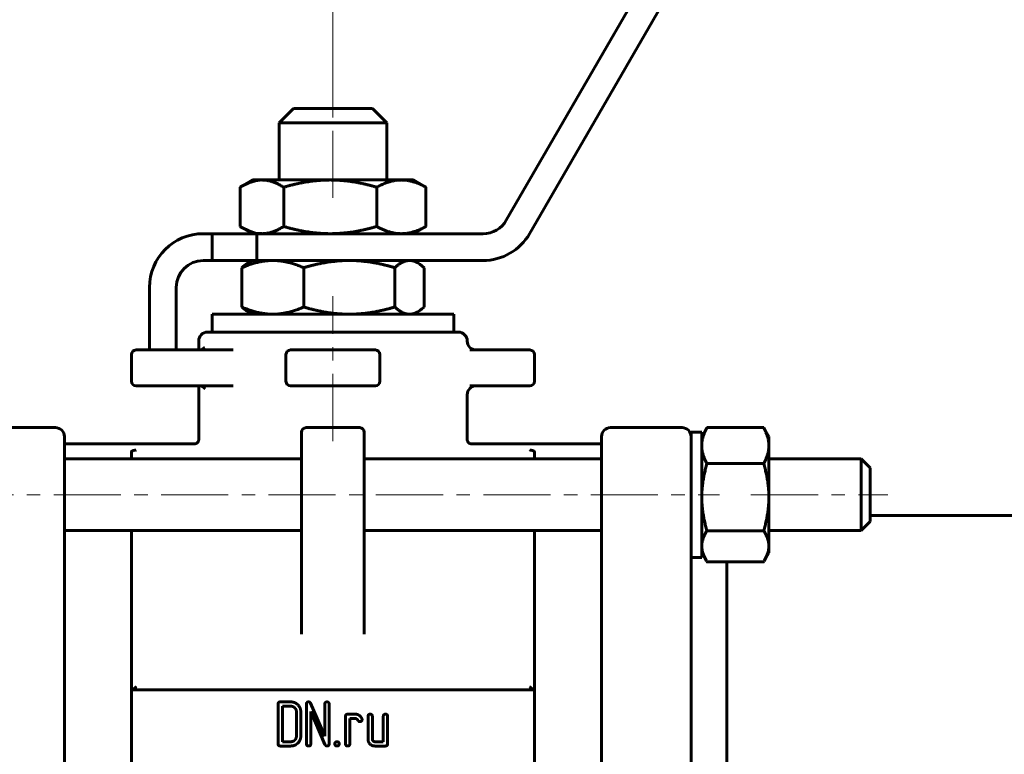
# Model space of a CAD drawing. Header units: millimetres. Extents: x 0 to 594, y 0 to 420.
# Tile 4 of 7: x 137 to 247, y 248 to 331. Entities that reach past the tile are written whole.
import ezdxf

# ---------------------------------------------------------------- set-up
doc = ezdxf.new("R2010")
doc.units = ezdxf.units.MM
for name, pattern in [('K5LT_AXLED', [12, 7.5, -1.5, 1.5, -1.5]), ('K5LT_BASIC', [0]), ('K5LT_THIN', [0])]:
    doc.linetypes.add(name, pattern=pattern)
doc.layers.add('Системный слой', color=7, linetype='Continuous')
doc.layers.add('Системный слой (1)', color=251, linetype='Continuous', true_color=0x6c6c6c)
doc.styles.add('KDIMTEXTSTYLE', font='GOST_AU.SHX', dxfattribs={"width": 0.96, "oblique": 15, "height": 5})
doc.styles.add('KTEXTSTYLE', font='GOST_AU.SHX', dxfattribs={"width": 0.96, "height": 5})
doc.dimstyles.new('KDIMSTYLE (1.00)', dxfattribs={"dimtxt": 5, "dimasz": 1, "dimexe": 2, "dimexo": 0, "dimgap": 1, "dimtad": 1, "dimtxsty": 'KDIMTEXTSTYLE', "dimsah": 1, "dimcen": 0, "dimdle": 1, "dimadec": 0, "dimazin": 0, "dimtfac": 0.667, "dimtmove": 0, "dimatfit": 3, "dimfxl": 1, "dimtvp": 1, "dimtolj": 1, "dimtzin": 0, "dimarcsym": 0})

# ---------------------------------------------------------------- blocks, each defined once
blk = doc.blocks.new('U1')
at = {"layer": 'Системный слой (1)', "color": 150, "linetype": 'K5LT_BASIC', "lineweight": 60, "true_color": 0x0080ff}
for p, q in [((168.34, 273.47), (141.84, 273.47)), ((201.84, 273.47), (175.34, 273.47))]:
    blk.add_line(p, q, dxfattribs=at)
blk = doc.blocks.new('U2')
at = {"layer": 'Системный слой (1)', "color": 150, "linetype": 'K5LT_BASIC', "lineweight": 60, "true_color": 0x0080ff}
for p, q in [((168.34, 281.47), (141.84, 281.47)), ((201.84, 281.47), (175.34, 281.47))]:
    blk.add_line(p, q, dxfattribs=at)
blk = doc.blocks.new('U3')
at = {"layer": 'Системный слой (1)', "color": 150, "linetype": 'K5LT_BASIC', "lineweight": 60, "true_color": 0x0080ff}
for p, q in [((230.84, 281.47), (230.84, 277.47)), ((230.84, 277.47), (230.84, 273.47))]:
    blk.add_line(p, q, dxfattribs=at)
blk = doc.blocks.new('U9')
at = {"layer": 'Системный слой (1)', "color": 150, "linetype": 'K5LT_BASIC', "lineweight": 60, "true_color": 0x0080ff}
for p, q in [((231.84, 277.47), (231.84, 280.47)), ((231.84, 274.47), (231.84, 277.47))]:
    blk.add_line(p, q, dxfattribs=at)
blk = doc.blocks.new('U10')
at = {"layer": 'Системный слой (1)', "color": 150, "linetype": 'K5LT_BASIC', "lineweight": 60, "true_color": 0x0080ff}
for p, q in [((141.84, 283.15), (156.35, 283.15)), ((187.34, 283.15), (201.84, 283.15))]:
    blk.add_line(p, q, dxfattribs=at)
blk = doc.blocks.new('U11')
at = {"layer": 'Системный слой (1)', "color": 150, "linetype": 'K5LT_BASIC', "lineweight": 60, "true_color": 0x0080ff}
for p, q in [((158.36, 297.65), (171.84, 297.65)), ((171.84, 297.65), (185.33, 297.65))]:
    blk.add_line(p, q, dxfattribs=at)
blk = doc.blocks.new('U12')
at = {"layer": 'Системный слой (1)', "color": 150, "linetype": 'K5LT_BASIC', "lineweight": 60, "true_color": 0x0080ff}
for p, q in [((194.34, 282.29), (194.34, 281.47)), ((194.34, 273.47), (194.34, 217.83)), ((194.34, 209.83), (194.34, 209))]:
    blk.add_line(p, q, dxfattribs=at)
blk = doc.blocks.new('U13')
at = {"layer": 'Системный слой (1)', "color": 150, "linetype": 'K5LT_BASIC', "lineweight": 60, "true_color": 0x0080ff}
for p, q in [((149.34, 281.47), (149.34, 282.29)), ((149.34, 217.83), (149.34, 273.47)), ((149.34, 209), (149.34, 209.83))]:
    blk.add_line(p, q, dxfattribs=at)
blk = doc.blocks.new('U14')
at = {"layer": 'Системный слой (1)', "color": 150, "linetype": 'K5LT_BASIC', "lineweight": 60, "true_color": 0x0080ff}
for p, q in [((156.84, 293.65), (156.84, 294.65)), ((156.85, 283.65), (156.84, 289.65))]:
    blk.add_line(p, q, dxfattribs=at)
blk = doc.blocks.new('U15')
at = {"layer": 'Системный слой (1)', "color": 150, "linetype": 'K5LT_BASIC', "lineweight": 60, "true_color": 0x0080ff}
for p, q in [((155.62, 289.65), (156.91, 289.65)), ((156.91, 289.65), (160.68, 289.65))]:
    blk.add_line(p, q, dxfattribs=at)
blk = doc.blocks.new('U16')
at = {"layer": 'Системный слой (1)', "color": 150, "linetype": 'K5LT_BASIC', "lineweight": 60, "true_color": 0x0080ff}
for start, end in [(270, 359.9977), (359.9977, 0)]:
    blk.add_arc((176.59, 290.15), 0.5, start, end, dxfattribs=at)
blk = doc.blocks.new('D4')
at = {"layer": 'Системный слой (1)'}
for points in [[(176.34, 352.59), (176.84, 353.25), (171.84, 352.59), (176.84, 351.93)], [(356.84, 352.59), (351.84, 353.25), (352.34, 352.59), (351.84, 351.93)]]:
    blk.add_hatch(color=7, dxfattribs=at).paths.add_polyline_path(points)
at = {"layer": 'Системный слой (1)', "color": 7, "linetype": 'K5LT_THIN', "lineweight": 18}
for p, q in [((171.84, 320.65), (171.84, 354.59)), ((356.84, 344.25), (356.84, 354.59)), ((171.84, 352.59), (176.84, 353.25)), ((176.84, 353.25), (176.34, 352.59)), ((352.34, 352.59), (351.84, 353.25)), ((351.84, 353.25), (356.84, 352.59)), ((176.84, 351.93), (171.84, 352.59)), ((356.84, 352.59), (171.84, 352.59)), ((176.34, 352.59), (176.84, 351.93)), ((356.84, 352.59), (351.84, 351.93)), ((351.84, 351.93), (352.34, 352.59))]:
    blk.add_line(p, q, dxfattribs=at)
blk.add_wipeout([(240.9, 353.59), (240.9, 360.97), (250.39, 360.97), (250.39, 353.59)]).dxf.layer = 'Системный слой (1)'
at = {"layer": 'Системный слой (1)', "color": 7, "insert": (240.9, 360.18), "char_height": 5, "attachment_point": 1, "style": 'KTEXTSTYLE'}
blk.add_mtext('\\H5.0;\\W1.000;\\Q15;\\Q15;\\W0.965;185', dxfattribs=at)
blk = doc.blocks.new('KDIMARROW_01')
at = {"layer": 'Системный слой'}
blk.add_hatch(color=0, dxfattribs=at).paths.add_polyline_path([(-5, -0.66), (0, 0), (-5, 0.66), (-4.5, 0)])
at = {"layer": 'Системный слой', "color": 0, "linetype": 'K5LT_THIN', "lineweight": 18}
for p, q in [((-4.5, 0), (-5, 0.66)), ((-5, 0.66), (0, 0)), ((0, 0), (-5, -0.66)), ((-5, -0.66), (-4.5, 0))]:
    blk.add_line(p, q, dxfattribs=at)
at = {"layer": 'Системный слой (1)', "color": 0, "linetype": 'K5LT_THIN', "lineweight": 18}
blk.add_line((471.45, 245.65), (470.45, 245.65), dxfattribs=at)
blk = doc.blocks.new('U17')
at = {"layer": 'Системный слой (1)', "color": 150, "linetype": 'K5LT_BASIC', "lineweight": 60, "true_color": 0x0080ff}
for p, q in [((220.49, 271.2), (220.54, 271.71)), ((220.06, 270.13), (220.33, 270.68)), ((220.33, 270.68), (220.49, 271.2)), ((219.96, 269.97), (220, 270.02)), ((220, 270.02), (220.03, 270.08)), ((220.03, 270.08), (220.06, 270.13))]:
    blk.add_line(p, q, dxfattribs=at)
blk = doc.blocks.new('U18')
at = {"layer": 'Системный слой (1)', "color": 150, "linetype": 'K5LT_BASIC', "lineweight": 60, "true_color": 0x0080ff}
for p, q in [((213.04, 271.71), (213.1, 271.2)), ((213.1, 271.2), (213.26, 270.68)), ((213.26, 270.68), (213.53, 270.13)), ((213.53, 270.13), (213.56, 270.08)), ((213.56, 270.08), (213.59, 270.02)), ((213.59, 270.02), (213.63, 269.97))]:
    blk.add_line(p, q, dxfattribs=at)
blk = doc.blocks.new('U23')
at = {"layer": 'Системный слой (1)', "color": 150, "linetype": 'K5LT_BASIC', "lineweight": 60, "true_color": 0x0080ff}
for p, q in [((163.17, 312.57), (162.44, 312.34)), ((163.9, 312.65), (163.17, 312.57)), ((161.52, 311.88), (161.46, 311.84)), ((161.59, 311.92), (161.52, 311.88)), ((161.65, 311.96), (161.59, 311.92)), ((162.44, 312.34), (161.65, 311.96))]:
    blk.add_line(p, q, dxfattribs=at)
blk = doc.blocks.new('U24')
at = {"layer": 'Системный слой (1)', "color": 150, "linetype": 'K5LT_BASIC', "lineweight": 60, "true_color": 0x0080ff}
for p, q in [((161.46, 307.45), (161.52, 307.41)), ((161.52, 307.41), (161.59, 307.37)), ((161.59, 307.37), (161.65, 307.34)), ((161.65, 307.34), (162.44, 306.95)), ((162.44, 306.95), (163.17, 306.72)), ((163.17, 306.72), (163.9, 306.65))]:
    blk.add_line(p, q, dxfattribs=at)
blk = doc.blocks.new('U27')
at = {"layer": 'Системный слой (1)', "color": 150, "linetype": 'K5LT_BASIC', "lineweight": 60, "true_color": 0x0080ff}
for p, q in [((156.91, 293.65), (157.24, 293.72)), ((157.24, 293.72), (157.47, 293.89)), ((157.47, 293.89), (157.51, 293.94)), ((156.91, 293.65), (156.91, 293.65))]:
    blk.add_line(p, q, dxfattribs=at)
blk = doc.blocks.new('U28')
at = {"layer": 'Системный слой (1)', "color": 150, "linetype": 'K5LT_BASIC', "lineweight": 60, "true_color": 0x0080ff}
for p, q in [((180.7, 303.62), (180.39, 303.65)), ((181.01, 303.52), (180.7, 303.62)), ((181.33, 303.37), (181.01, 303.52)), ((181.55, 303.23), (181.33, 303.37)), ((181.78, 303.05), (181.55, 303.23)), ((182.02, 302.84), (181.78, 303.05))]:
    blk.add_line(p, q, dxfattribs=at)
blk = doc.blocks.new('U29')
at = {"layer": 'Системный слой (1)', "color": 150, "linetype": 'K5LT_BASIC', "lineweight": 60, "true_color": 0x0080ff}
for p, q in [((181.55, 298.07), (181.78, 298.24)), ((181.78, 298.24), (182.02, 298.45)), ((180.39, 297.65), (180.7, 297.68)), ((180.7, 297.68), (181.01, 297.77)), ((181.01, 297.77), (181.33, 297.93)), ((181.33, 297.93), (181.55, 298.07))]:
    blk.add_line(p, q, dxfattribs=at)

msp = doc.modelspace()

# ---------------------------------------------------------------- linework, layer by layer
at = {"layer": 'Системный слой (1)', "color": 150, "linetype": 'K5LT_BASIC', "lineweight": 60, "true_color": 0x0080ff}
for p, q in [((210.263, 341.147), (191.21, 308.147)), ((193.809, 306.647), (212.861, 339.647)), ((165.844, 319.047), (167.444, 320.647)), ((167.444, 320.647), (176.244, 320.647)), ((177.844, 319.047), (176.244, 320.647)), ((165.844, 312.647), (165.844, 319.047)), ((165.844, 319.047), (177.844, 319.047)), ((177.844, 312.647), (177.844, 319.047)), ((162.844, 312.647), (161.65, 311.957)), ((162.844, 312.647), (163.899, 312.647)), ((163.899, 312.647), (171.533, 312.647)), ((171.533, 312.647), (179.478, 312.647)), ((179.478, 312.647), (180.844, 312.647)), ((180.844, 312.647), (182.039, 311.957)), ((161.458, 311.843), (161.458, 307.451)), ((166.34, 311.843), (166.34, 307.451)), ((176.726, 311.843), (176.726, 307.451)), ((182.231, 311.843), (182.231, 307.451)), ((162.844, 306.647), (161.649, 307.337)), ((180.844, 306.647), (182.04, 307.337)), ((158.344, 306.647), (157.344, 306.647)), ((158.344, 306.647), (163.344, 306.647)), ((158.344, 306.647), (158.344, 303.647)), ((188.612, 306.647), (163.344, 306.647)), ((163.344, 306.647), (163.344, 303.647)), ((157.344, 303.647), (158.344, 303.647)), ((163.344, 303.647), (158.344, 303.647)), ((162.844, 303.647), (162.363, 303.369)), ((163.344, 303.647), (188.612, 303.647)), ((180.844, 303.647), (181.326, 303.369)), ((161.666, 302.843), (161.666, 298.451)), ((168.573, 302.843), (168.573, 298.451)), ((178.751, 302.843), (178.751, 298.451)), ((182.023, 302.843), (182.023, 298.451)), ((151.344, 300.647), (151.344, 293.647)), ((154.344, 293.647), (154.344, 300.647)), ((158.357, 295.647), (158.357, 297.647)), ((162.844, 297.647), (162.362, 297.925)), ((180.844, 297.647), (181.326, 297.925)), ((185.332, 295.647), (185.332, 297.647)), ((185.844, 295.647), (157.844, 295.647)), ((149.344, 293.147), (149.344, 290.147)), ((155.313, 293.647), (149.844, 293.647)), ((155.625, 293.647), (155.313, 293.647)), ((160.676, 293.647), (155.625, 293.647)), ((166.594, 293.147), (166.594, 290.147)), ((176.594, 293.647), (167.094, 293.647)), ((177.094, 290.147), (177.094, 293.147)), ((193.844, 293.647), (187.123, 293.647)), ((194.344, 290.147), (194.344, 293.147)), ((149.844, 289.647), (155.313, 289.647)), ((155.313, 289.647), (155.625, 289.647)), ((157.517, 289.339), (157.517, 289.339)), ((167.094, 289.647), (176.594, 289.647)), ((187.123, 289.647), (193.844, 289.647)), ((186.844, 283.646), (186.844, 288.647)), ((132.844, 284.967), (140.844, 284.967)), ((174.844, 284.967), (168.844, 284.967)), ((210.844, 284.967), (202.844, 284.967)), ((219.964, 284.966), (213.625, 284.966)), ((141.844, 274.694), (141.844, 283.967)), ((141.844, 283.346), (141.844, 283.967)), ((168.344, 284.467), (168.344, 274.441)), ((175.344, 274.441), (175.344, 284.467)), ((175.344, 281.467), (175.344, 284.467)), ((201.844, 283.967), (201.844, 274.694)), ((211.844, 272.344), (211.844, 284.467)), ((211.844, 284.467), (213.044, 284.467)), ((213.044, 283.967), (213.526, 284.801)), ((213.044, 270.467), (213.044, 284.467)), ((220.544, 283.967), (220.062, 284.803)), ((220.544, 283.967), (220.541, 283.972)), ((220.544, 283.967), (220.544, 282.955)), ((141.844, 283.147), (141.844, 283.346)), ((141.844, 282.147), (141.844, 283.147)), ((156.345, 283.147), (156.345, 283.146)), ((156.845, 283.646), (156.845, 283.646)), ((186.844, 283.646), (186.844, 283.646)), ((187.343, 283.147), (187.344, 283.146)), ((220.544, 282.955), (220.544, 277.194)), ((219.964, 280.944), (213.625, 280.944)), ((230.844, 281.467), (220.544, 281.467)), ((231.844, 280.467), (230.844, 281.467)), ((220.544, 277.194), (220.544, 271.706)), ((261.844, 275.147), (231.844, 275.147)), ((141.844, 265.537), (141.844, 274.694)), ((168.344, 274.441), (168.344, 261.902)), ((175.344, 261.902), (175.344, 274.441)), ((201.844, 274.694), (201.844, 265.537)), ((231.844, 274.467), (230.844, 273.467)), ((219.964, 273.445), (213.625, 273.445)), ((230.844, 273.467), (220.544, 273.467)), ((211.844, 265.537), (211.844, 272.344)), ((220.544, 271.706), (220.544, 270.967)), ((213.044, 270.967), (213.526, 270.132)), ((220.544, 270.967), (220.062, 270.131)), ((211.844, 270.467), (213.044, 270.467)), ((219.964, 269.968), (213.625, 269.968)), ((215.844, 245.647), (215.844, 269.968)), ((141.844, 263.728), (141.844, 265.537)), ((201.844, 265.537), (201.844, 263.728)), ((211.844, 260.531), (211.844, 265.537)), ((141.844, 227.566), (141.844, 263.728)), ((201.844, 227.566), (201.844, 263.728)), ((211.844, 230.763), (211.844, 260.531)), ((149.844, 255.647), (149.344, 255.647)), ((193.844, 255.647), (149.844, 255.647)), ((194.344, 255.647), (193.844, 255.647)), ((167.143, 254.312), (165.946, 254.312)), ((170.934, 250.475), (169.34, 254.172)), ((165.703, 254.072), (165.703, 249.628)), ((167.143, 253.831), (166.188, 253.831)), ((166.188, 253.831), (166.188, 249.867)), ((167.759, 250.482), (167.759, 253.218)), ((168.243, 250.483), (168.243, 253.218)), ((168.878, 254.072), (168.878, 249.628)), ((169.363, 253.225), (170.95, 249.553)), ((169.363, 249.628), (169.363, 253.225)), ((170.934, 254.072), (170.934, 250.475)), ((171.418, 249.628), (171.418, 254.072)), ((173.244, 252.705), (173.244, 249.628)), ((174.341, 252.944), (173.486, 252.944)), ((173.728, 249.628), (173.728, 252.463)), ((173.728, 252.463), (174.341, 252.463)), ((175.758, 252.705), (175.758, 250.141)), ((176.242, 250.14), (176.242, 252.704)), ((177.469, 252.704), (177.469, 249.867)), ((177.954, 249.628), (177.954, 252.705)), ((166.188, 249.867), (167.143, 249.867)), ((177.469, 249.867), (176.513, 249.867)), ((165.946, 249.386), (167.143, 249.386)), ((176.513, 249.386), (177.711, 249.386))]:
    msp.add_line(p, q, dxfattribs=at)
at = {"layer": 'Системный слой (1)', "color": 30, "linetype": 'K5LT_AXLED', "lineweight": 18, "true_color": 0xff8000}
for p, q in [((171.844, 283.467), (171.844, 299.647)), ((128.644, 277.467), (215.044, 277.467)), ((218.544, 277.467), (233.844, 277.467))]:
    msp.add_line(p, q, dxfattribs=at)
at = {"layer": 'Системный слой (1)', "color": 150, "linetype": 'K5LT_BASIC', "lineweight": 60, "true_color": 0x0080ff}
for centre, radius, start, end in [((188.612, 309.647), 3, 270, 330), ((157.344, 300.647), 6, 90, 180), ((188.612, 309.647), 6, 270, 330), ((157.344, 300.647), 3, 90, 180), ((157.844, 294.647), 1, 90, 180), ((185.844, 294.647), 1, 0, 90), ((187.844, 294.647), 1, 180, 270), ((149.844, 293.147), 0.5, 90, 180), ((149.844, 293.147), 0.5, 90, 180), ((167.094, 293.147), 0.5, 90, 180), ((167.094, 293.147), 0.5, 90, 180), ((176.594, 293.147), 0.5, 0, 90), ((193.844, 293.147), 0.5, 0, 90), ((193.844, 293.147), 0.5, 0, 90), ((149.844, 290.147), 0.5, 180, 270), ((149.844, 290.147), 0.5, 180, 270), ((167.094, 290.147), 0.5, 180, 270), ((176.594, 290.147), 0.5, 270, 0), ((187.844, 288.647), 1, 90, 180), ((193.844, 290.147), 0.5, 270, 0), ((140.844, 283.967), 1, 0, 90), ((168.844, 284.467), 0.5, 90, 180), ((174.844, 284.467), 0.5, 0, 90), ((202.844, 283.967), 1, 90, 180), ((210.844, 283.967), 1, 0, 90), ((210.844, 283.967), 1, 0, 90)]:
    msp.add_arc(centre, radius, start, end, dxfattribs=at)
for points, weights in [([(166.34, 311.843), (165.032, 312.647), (163.899, 312.647)], [1, 1.0379548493, 1]), ([(171.533, 312.647), (169.122, 312.647), (166.34, 311.843)], [1, 1.0379548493, 1]), ([(176.726, 311.843), (173.943, 312.647), (171.533, 312.647)], [1, 1.0379548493, 1]), ([(179.478, 312.647), (178.201, 312.647), (176.726, 311.843)], [1, 1.0379548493, 1]), ([(182.231, 311.843), (180.755, 312.647), (179.478, 312.647)], [1, 1.0379548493, 1]), ([(182.039, 311.957), (182.134, 311.902), (182.231, 311.843)], [1.005035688, 1.00271156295, 1]), ([(163.899, 306.647), (165.032, 306.647), (166.34, 307.451)], [1, 1.0379548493, 1]), ([(166.34, 307.451), (169.122, 306.647), (171.533, 306.647)], [1, 1.0379548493, 1]), ([(171.533, 306.647), (173.943, 306.647), (176.726, 307.451)], [1, 1.0379548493, 1]), ([(179.478, 306.647), (180.755, 306.647), (182.231, 307.451)], [1, 1.0379548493, 1]), ([(182.231, 307.451), (182.134, 307.391), (182.039, 307.337)], [1, 1.00270953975, 1.00503221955]), ([(165.12, 303.647), (163.517, 303.647), (161.666, 302.843)], [1, 1.0379548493, 1]), ([(168.573, 302.843), (166.723, 303.647), (165.12, 303.647)], [1, 1.0379548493, 1]), ([(173.662, 303.647), (171.301, 303.647), (168.573, 302.843)], [1, 1.0379548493, 1]), ([(178.751, 302.843), (176.024, 303.647), (173.662, 303.647)], [1, 1.0379548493, 1]), ([(180.387, 303.647), (179.628, 303.647), (178.751, 302.843)], [1, 1.0379548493, 1]), ([(161.666, 302.843), (162.03, 303.177), (162.363, 303.369)], [1, 1.01542113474, 1.01831099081]), ([(161.666, 298.451), (163.517, 297.647), (165.12, 297.647)], [1, 1.0379548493, 1]), ([(162.362, 297.925), (162.03, 298.117), (161.666, 298.451)], [1.0183108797, 1.01542083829, 1]), ([(165.12, 297.647), (166.723, 297.647), (168.573, 298.451)], [1, 1.0379548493, 1]), ([(168.573, 298.451), (171.301, 297.647), (173.662, 297.647)], [1, 1.0379548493, 1]), ([(173.662, 297.647), (176.024, 297.647), (178.751, 298.451)], [1, 1.0379548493, 1]), ([(178.751, 298.451), (179.628, 297.647), (180.387, 297.647)], [1, 1.0379548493, 1]), ([(213.625, 284.966), (213.044, 283.888), (213.044, 282.955)], [1, 1.0379548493, 1]), ([(213.526, 284.801), (213.573, 284.882), (213.625, 284.966)], [1.00598362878, 1.00327427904, 1]), ([(219.964, 284.966), (220.016, 284.883), (220.063, 284.801)], [1, 1.0032710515, 1.00597828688]), ([(220.544, 282.955), (220.544, 283.888), (219.964, 284.966)], [1, 1.0379548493, 1]), ([(213.044, 282.955), (213.044, 282.021), (213.625, 280.944)], [1, 1.0379548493, 1]), ([(219.964, 280.944), (220.544, 282.021), (220.544, 282.955)], [1, 1.0379548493, 1]), ([(213.625, 280.944), (213.044, 278.934), (213.044, 277.194)], [1, 1.0379548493, 1]), ([(220.544, 277.194), (220.544, 278.934), (219.964, 280.944)], [1, 1.0379548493, 1]), ([(213.044, 277.194), (213.044, 275.454), (213.625, 273.445)], [1, 1.0379548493, 1]), ([(219.964, 273.445), (220.544, 275.454), (220.544, 277.194)], [1, 1.0379548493, 1]), ([(213.625, 273.445), (213.044, 272.513), (213.044, 271.706)], [1, 1.0379548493, 1]), ([(220.544, 271.706), (220.544, 272.513), (219.964, 273.445)], [1, 1.0379548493, 1])]:
    msp.add_rational_spline(points, weights, degree=2, dxfattribs=at)
for points, knots in [([(176.726, 307.451), (176.913, 307.349), (177.273, 307.167), (177.737, 306.977), (178.126, 306.848), (178.456, 306.761), (178.79, 306.697), (179.133, 306.656), (179.362, 306.647), (179.478, 306.647)], [0, 0, 0, 0, 1.8985857, 3.7070407, 4.8946011, 6.0928218, 7.3316522, 8.6291015, 10, 10, 10, 10]), ([(157.517, 289.339), (157.517, 289.339), (157.517, 289.339), (157.515, 289.342), (157.515, 289.343), (157.509, 289.353), (157.504, 289.362), (157.49, 289.381), (157.482, 289.391), (157.462, 289.415), (157.45, 289.428), (157.423, 289.454), (157.408, 289.468), (157.374, 289.495), (157.355, 289.509), (157.317, 289.534), (157.296, 289.547), (157.253, 289.569), (157.231, 289.58), (157.184, 289.599), (157.16, 289.607), (157.11, 289.622), (157.085, 289.628), (157.032, 289.638), (157.006, 289.642), (156.957, 289.646), (156.935, 289.646), (156.913, 289.647), (156.913, 289.647), (156.913, 289.647)], [0, 0, 0, 0, 0.0235258, 0.0235258, 0.7215647, 0.7215647, 1.4227255, 1.4227255, 2.0677361, 2.0677361, 2.7146694, 2.7146694, 3.3696691, 3.3696691, 4.0357475, 4.0357475, 4.7055334, 4.7055334, 5.3731406, 5.3731406, 6.0456945, 6.0456945, 6.732251, 6.732251, 7.4262913, 7.4262913, 7.9997423, 7.9997423, 8, 8, 8, 8]), ([(156.345, 283.146), (156.346, 283.146), (156.346, 283.146), (156.346, 283.146), (156.346, 283.146), (156.347, 283.146), (156.348, 283.146), (156.349, 283.146), (156.35, 283.146), (156.352, 283.146), (156.354, 283.146), (156.359, 283.146), (156.363, 283.146), (156.373, 283.147), (156.38, 283.147), (156.399, 283.149), (156.413, 283.15), (156.448, 283.156), (156.469, 283.161), (156.512, 283.175), (156.534, 283.183), (156.575, 283.202), (156.595, 283.213), (156.633, 283.237), (156.652, 283.25), (156.685, 283.279), (156.701, 283.294), (156.73, 283.326), (156.743, 283.343), (156.768, 283.379), (156.78, 283.398), (156.8, 283.438), (156.809, 283.459), (156.824, 283.502), (156.83, 283.524), (156.84, 283.568), (156.843, 283.59), (156.845, 283.623), (156.845, 283.635), (156.845, 283.646)], [0, 0, 0, 0, 0.0099762, 0.0099762, 0.0274344, 0.0274344, 0.0598569, 0.0598569, 0.1222079, 0.1222079, 0.2444159, 0.2444159, 0.4863377, 0.4863377, 0.9602014, 0.9602014, 1.8879691, 1.8879691, 3.4191104, 3.4191104, 4.9795946, 4.9795946, 6.5477254, 6.5477254, 8.0923219, 8.0923219, 9.5795233, 9.5795233, 11.0504556, 11.0504556, 12.581572, 12.581572, 14.1429444, 14.1429444, 15.7036068, 15.7036068, 17.2320425, 17.2320425, 18, 18, 18, 18]), ([(187.343, 283.146), (187.343, 283.146), (187.343, 283.146), (187.343, 283.146), (187.343, 283.146), (187.342, 283.146), (187.341, 283.146), (187.34, 283.146), (187.339, 283.146), (187.337, 283.146), (187.335, 283.146), (187.33, 283.146), (187.326, 283.146), (187.316, 283.147), (187.309, 283.147), (187.289, 283.149), (187.276, 283.15), (187.241, 283.156), (187.22, 283.161), (187.177, 283.175), (187.155, 283.183), (187.114, 283.202), (187.094, 283.213), (187.056, 283.237), (187.037, 283.25), (187.004, 283.279), (186.988, 283.294), (186.959, 283.326), (186.946, 283.343), (186.921, 283.379), (186.909, 283.398), (186.889, 283.438), (186.88, 283.459), (186.865, 283.502), (186.858, 283.524), (186.849, 283.568), (186.846, 283.59), (186.844, 283.623), (186.844, 283.635), (186.844, 283.646)], [0, 0, 0, 0, 0.0099762, 0.0099762, 0.0274344, 0.0274344, 0.0598569, 0.0598569, 0.1222079, 0.1222079, 0.2444159, 0.2444159, 0.4863377, 0.4863377, 0.9602014, 0.9602014, 1.8879691, 1.8879691, 3.4191104, 3.4191104, 4.9795946, 4.9795946, 6.5477254, 6.5477254, 8.0923219, 8.0923219, 9.5795233, 9.5795233, 11.0504556, 11.0504556, 12.581572, 12.581572, 14.1429444, 14.1429444, 15.7036068, 15.7036068, 17.2320425, 17.2320425, 18, 18, 18, 18]), ([(149.844, 282.47), (149.811, 282.463), (149.754, 282.452), (149.69, 282.439), (149.635, 282.427), (149.59, 282.417), (149.525, 282.4), (149.471, 282.384), (149.428, 282.367), (149.398, 282.353), (149.367, 282.334), (149.348, 282.313), (149.344, 282.299), (149.344, 282.295)], [0, 0, 0, 0, 2.0575207, 3.5071019, 4.0764155, 5.6376518, 6.6201224, 8.6988352, 9.6865984, 10.2549815, 11.5134922, 13.1838142, 14, 14, 14, 14]), ([(194.344, 282.295), (194.344, 282.299), (194.343, 282.304), (194.34, 282.312), (194.335, 282.319), (194.327, 282.328), (194.317, 282.336), (194.304, 282.345), (194.295, 282.35), (194.282, 282.357), (194.271, 282.362), (194.256, 282.369), (194.243, 282.374), (194.227, 282.38), (194.212, 282.385), (194.198, 282.389), (194.18, 282.395), (194.148, 282.404), (194.093, 282.419), (194.033, 282.432), (193.959, 282.448), (193.903, 282.459), (193.856, 282.467), (193.844, 282.47)], [0, 0, 0, 0, 1.1608408, 1.5477153, 2.3262331, 3.1217277, 4.3572704, 4.7873544, 5.653512, 6.0918446, 6.9750405, 7.4225494, 8.3357579, 8.8018493, 9.7637776, 10.2588926, 10.7557092, 12.1089513, 14.44091, 17.8404301, 19.028712, 22.7397013, 24, 24, 24, 24]), ([(149.844, 256.001), (149.844, 256), (149.843, 256), (149.793, 255.953), (149.744, 255.908), (149.646, 255.823), (149.597, 255.783), (149.51, 255.719), (149.472, 255.693), (149.408, 255.657), (149.382, 255.647), (149.365, 255.647)], [-0.000298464, -0.000298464, -0.000298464, -0.000298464, 0, 0, 0.020734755, 0.020734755, 0.042476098, 0.042476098, 0.06192708, 0.06192708, 0.080459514, 0.080459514, 0.080459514, 0.080459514]), ([(194.324, 255.647), (194.307, 255.647), (194.281, 255.657), (194.217, 255.693), (194.179, 255.719), (194.092, 255.783), (194.043, 255.823), (193.945, 255.908), (193.896, 255.953), (193.846, 256), (193.845, 256), (193.844, 256.001)], [0.000002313, 0.000002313, 0.000002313, 0.000002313, 0.018377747, 0.018377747, 0.037666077, 0.037666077, 0.059229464, 0.059229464, 0.079794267, 0.079794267, 0.080090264, 0.080090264, 0.080090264, 0.080090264])]:
    msp.add_open_spline(points, degree=3, knots=knots, dxfattribs=at)
for points in [[(165.946, 254.312), (165.703, 254.312), (165.703, 254.072)], [(167.922, 253.992), (167.6, 254.312), (167.143, 254.312)], [(169.118, 254.312), (168.878, 254.312), (168.878, 254.072)], [(169.34, 254.172), (169.277, 254.312), (169.118, 254.312)], [(171.176, 254.312), (170.934, 254.312), (170.934, 254.072)], [(171.418, 254.072), (171.418, 254.312), (171.176, 254.312)], [(167.578, 253.651), (167.396, 253.831), (167.143, 253.831)], [(167.759, 253.218), (167.759, 253.47), (167.578, 253.651)], [(168.243, 253.218), (168.243, 253.672), (167.922, 253.992)], [(173.486, 252.944), (173.244, 252.944), (173.244, 252.705)], [(174.794, 252.799), (174.585, 252.944), (174.341, 252.944)], [(174.341, 252.463), (174.5, 252.463), (174.605, 252.285)], [(174.605, 252.285), (174.709, 252.107), (174.84, 252.107)], [(175.075, 252.425), (175.004, 252.654), (174.794, 252.799)], [(174.84, 252.107), (175.089, 252.107), (175.089, 252.343)], [(175.089, 252.343), (175.089, 252.381), (175.075, 252.425)], [(176, 252.944), (175.758, 252.944), (175.758, 252.705)], [(176.242, 252.704), (176.242, 252.944), (176, 252.944)], [(177.712, 252.944), (177.469, 252.944), (177.469, 252.704)], [(177.954, 252.705), (177.954, 252.944), (177.712, 252.944)], [(167.143, 249.867), (167.396, 249.867), (167.578, 250.047)], [(167.143, 249.386), (167.6, 249.386), (167.922, 249.705)], [(167.578, 250.047), (167.759, 250.227), (167.759, 250.482)], [(167.922, 249.705), (168.243, 250.025), (168.243, 250.483)], [(172.297, 249.867), (172.054, 249.867), (172.054, 249.628)], [(172.539, 249.628), (172.539, 249.867), (172.297, 249.867)], [(175.758, 250.141), (175.758, 249.826), (175.978, 249.606)], [(176.322, 249.947), (176.242, 250.027), (176.242, 250.14)], [(176.513, 249.867), (176.402, 249.867), (176.322, 249.947)], [(165.703, 249.628), (165.703, 249.386), (165.946, 249.386)], [(168.878, 249.628), (168.878, 249.386), (169.121, 249.386)], [(169.121, 249.386), (169.363, 249.386), (169.363, 249.628)], [(170.95, 249.553), (171.024, 249.386), (171.176, 249.386)], [(171.176, 249.386), (171.418, 249.386), (171.418, 249.628)], [(172.054, 249.628), (172.054, 249.386), (172.297, 249.386)], [(172.297, 249.386), (172.539, 249.386), (172.539, 249.628)], [(173.244, 249.628), (173.244, 249.386), (173.486, 249.386)], [(173.486, 249.386), (173.728, 249.386), (173.728, 249.628)], [(175.978, 249.606), (176.198, 249.386), (176.513, 249.386)], [(177.711, 249.386), (177.954, 249.386), (177.954, 249.628)]]:
    msp.add_open_spline(points, degree=2, dxfattribs=at)

# ---------------------------------------------------------------- block references
at = {"layer": 'Системный слой (1)'}
for name in ['U23', 'U24', 'U28', 'U29', 'U11', 'U14', 'U27', 'U15', 'U16', 'U10', 'U13', 'U12', 'U2', 'U3', 'U9', 'U1', 'U18', 'U17']:
    msp.add_blockref(name, (0, 0), dxfattribs=at)

# ---------------------------------------------------------------- next in the draw order: dimensions: what is measured, and where the dimension line sits
at = {"layer": 'Системный слой (1)', "color": 7}
dim = msp.add_linear_dim(base=(356.844, 352.592), p1=(171.844, 320.647), p2=(356.844, 344.247), dimstyle='KDIMSTYLE (1.00)', override={"dimexo": 0, "dimpost": '\\H5.0;\\W0.965;\\Q15;<>', "dimblk1": 'KDIMARROW_01', "dimblk2": 'KDIMARROW_01', "dimse1": 0, "dimse2": 0, "dimclrt": 7, "dimtol": 1, "dimtp": 0, "dimtm": 0, "dimtdec": 5, "dimtolj": 1}, dxfattribs=at)
dim.commit()
dim.dimension.update_dxf_attribs({"geometry": 'D4', "text_midpoint": (245.844, 352.592), "dimtype": 160})

# ---------------------------------------------------------------- next in the draw order: linework, layer by layer
at = {"layer": 'Системный слой (1)', "color": 30, "linetype": 'K5LT_AXLED', "lineweight": 18, "true_color": 0xff8000}
msp.add_line((171.844, 310.647), (171.844, 322.647), dxfattribs=at)

doc.saveas('drawing.dxf')
